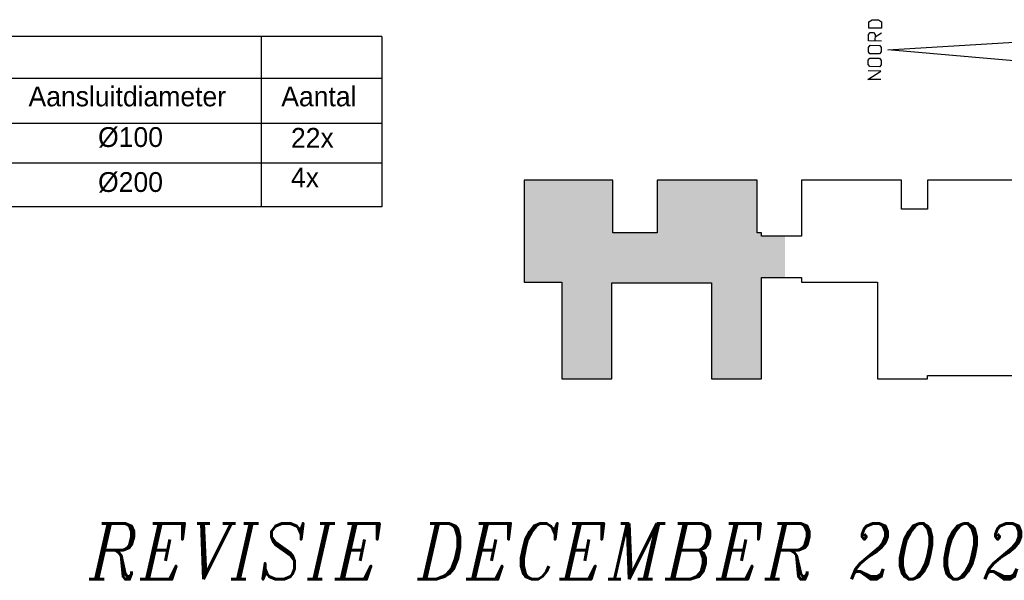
# Model space of a CAD drawing. Extents: x 25315 to 170951, y 867852 to 951952.
# Tile 81 of 119: x 151902 to 164312, y 875637 to 882706. Entities that reach past the tile are written whole.
import ezdxf

# ---------------------------------------------------------------- set-up
doc = ezdxf.new("R2010")
doc.units = 0
doc.header["$LTSCALE"] = 100
for name, color, linetype in [('AL$2----_RENVOOI', 7, 'CONTINUOUS'), ('AL$5----_NOORDPIJL', 7, 'CONTINUOUS'), ('BL$4----', 7, 'CONTINUOUS'), ('WL561---', 4, 'CONTINUOUS'), ('WL570---_HULPLIJN', 1, 'CONTINUOUS')]:
    doc.layers.add(name, color=color, linetype=linetype)
doc.styles.add('BURO-025', font='BUROFONT.shx', dxfattribs={"height": 250})
doc.styles.add('ITALICC', font='italicc', dxfattribs={"width": 10, "height": 10})

msp = doc.modelspace()

# ---------------------------------------------------------------- hatches: boundary and pattern name
at = {"layer": 'BL$4----'}
msp.add_hatch(color=8, dxfattribs=at).paths.add_polyline_path([(161548.5, 879974.4), (161252.8, 879974.4), (161252.8, 880020.1), (161196.3, 880020.1), (161196.3, 880682.7), (159937, 880682.7), (159937, 880020.1), (159375.9, 880020.1), (159375.9, 880682.7), (158262.1, 880682.7), (158262.1, 879395.3), (158734.3, 879395.3), (158734.3, 878175.7), (159365, 878175.7), (159365, 879389.3), (160622.1, 879389.3), (160622.1, 878175.7), (161252.8, 878175.7), (161252.8, 879456.2), (161548.5, 879456.2)])

# ---------------------------------------------------------------- linework, layer by layer
at = {"layer": 'AL$2----_RENVOOI', "color": 8}
msp.add_lwpolyline([(164601.1, 880682.7), (163341.8, 880682.7), (163341.8, 880315.4), (163016.7, 880315.4), (163016.7, 880682.7), (161757.4, 880682.7), (161757.4, 879974.4), (161252.8, 879974.4), (161252.8, 880020.1), (161196.3, 880020.1), (161196.3, 880682.7), (159937, 880682.7), (159937, 880020.1), (159375.9, 880020.1), (159375.9, 880682.7), (158262.1, 880682.7), (158262.1, 879395.3), (158734.3, 879395.3), (158734.3, 878175.7), (159365, 878175.7), (159365, 879389.3), (160622.1, 879389.3), (160622.1, 878175.7), (161252.8, 878175.7), (161252.8, 879456.2), (161757.4, 879456.2), (161757.4, 879395.3), (162712.1, 879395.3), (162712.1, 878175.7), (163342.9, 878175.7), (163342.9, 878221.4), (164599.9, 878221.4)], dxfattribs=at)
at = {"layer": 'AL$5----_NOORDPIJL', "color": 8}
for points in [[(162764.4, 882597.5), (162602.6, 882599.7), (162603.8, 882680.5), (162644.6, 882706.2), (162725.6, 882705.1), (162765.6, 882678.3), (162764.4, 882597.5)], [(162762.2, 882435.5), (162600.4, 882437.7), (162601.5, 882518.7), (162622.1, 882544.7), (162662.6, 882544.1), (162682.5, 882517.6), (162681.4, 882436.6)], [(162682.1, 882489.3), (162763.6, 882540.7)], [(162739.9, 882274), (162618.4, 882275.7), (162598.5, 882302.2), (162599.3, 882356.9), (162619.9, 882382.9), (162741.4, 882381.2), (162761.1, 882354.7), (162760.3, 882299.9), (162739.9, 882274)], [(164432.3, 882186), (162842.8, 882326.2), (164435.6, 882422.2)], [(162737.6, 882112.2), (162616.1, 882113.9), (162596.3, 882140.4), (162597, 882194.9), (162617.6, 882221.1), (162739.1, 882219.4), (162758.8, 882192.7), (162758, 882138.1), (162737.6, 882112.2)], [(162755.4, 881949.9), (162593.6, 881952.2), (162756.9, 882057.1), (162595.1, 882059.4)]]:
    msp.add_lwpolyline(points, dxfattribs=at)
at = {"layer": 'WL570---_HULPLIJN', "color": 150, "linetype": 'CONTINUOUS'}
for p, q in [((156467.4, 882494), (141613.9, 882494)), ((154946.7, 882494), (154946.7, 880344.8)), ((156467.4, 882494), (156467.4, 880344.8)), ((156467.4, 881966.1), (141613.9, 881966.1)), ((156467.4, 881396.2), (141613.9, 881396.2)), ((156467.4, 880895.6), (141613.9, 880895.6)), ((156467.4, 880344.8), (141613.9, 880344.8))]:
    msp.add_line(p, q, dxfattribs=at)

# ---------------------------------------------------------------- texts
at = {"layer": 'WL561---', "color": 5, "linetype": 'CONTINUOUS', "style": 'ITALICC'}
msp.add_text('REVISIE DECEMBER 2002', height=705.6, dxfattribs=at).set_placement((152779.3, 875649.2))
at = {"layer": 'WL570---_HULPLIJN', "color": 1, "linetype": 'CONTINUOUS', "style": 'BURO-025'}
for s, p in [('Aansluitdiameter', (152013.6, 881613.6)), ('Aantal', (155199, 881613.6)), ('%%C100', (152890.2, 881101)), ('22x', (155321.6, 881091.2)), ('4x', (155321.6, 880590.9)), ('%%C200', (152890.2, 880534.1))]:
    msp.add_text(s, height=250, dxfattribs=at).set_placement(p)

doc.saveas('drawing.dxf')
